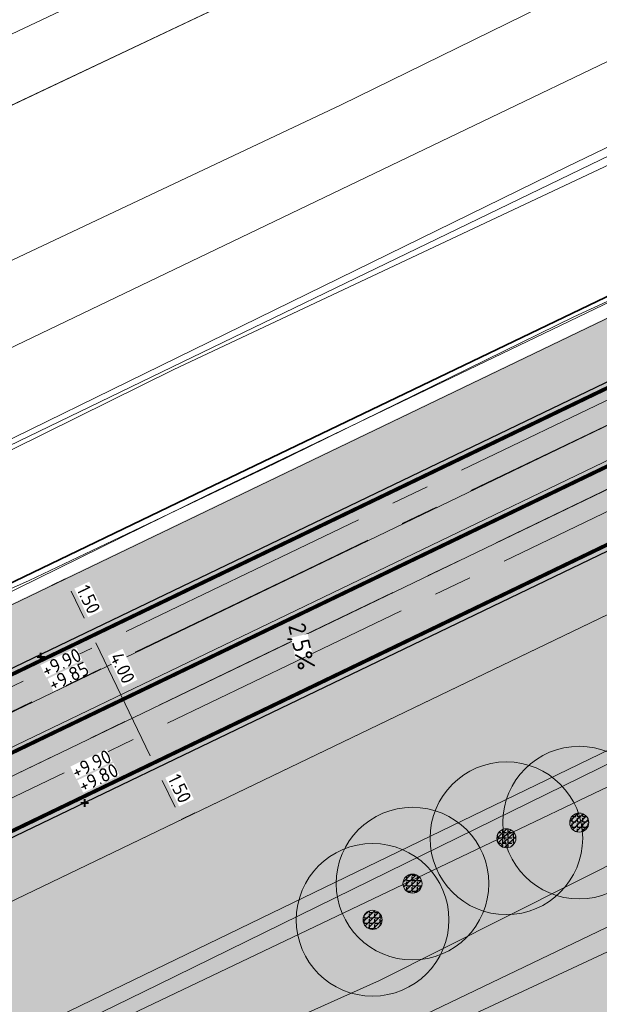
# Model space of a CAD drawing. Header units: metres. Extents: x 163543 to 168130, y 402678 to 405437.
# Tile 98 of 256: x 164511 to 164527, y 403438 to 403464. Entities that reach past the tile are written whole.
import ezdxf

# ---------------------------------------------------------------- set-up
doc = ezdxf.new("R2010")
doc.units = ezdxf.units.M
for name, pattern in [('X-CA190022.004-UO-ALM_Assen$0$AM-AS', [16, 10, -2, 2, -2]), ('X-CA190022.004-UO-DTM inmeting_v0.1$0$AM-AS', [16, 10, -2, 2, -2]), ('X-CA190022.004-UO-DWM_Snelfietsroute$0$1-2', [3, 0, -2, 1]), ('X-CA190022.004-UO-DWM_Snelfietsroute$0$2-1', [6, 2, -1, 2, -1])]:
    doc.linetypes.add(name, pattern=pattern)
doc.layers.get('0').update_dxf_attribs({"lineweight": 25})
for name, color, linetype, lineweight in [('X-CA190022.004-UO-ALM_Assen$0$N-WE-AM-AS_WEG-G', 10, 'X-CA190022.004-UO-ALM_Assen$0$AM-AS', 25), ('X-CA190022.004-UO-BGT_Ondergrond$0$GE_251_SPRTrein_as_Lijn_GEM', 253, 'Continuous', 9), ('X-CA190022.004-UO-BGT_Ondergrond$0$GE_367_OWGBerm_groenvoorziening_grasenk_GEM', 253, 'Continuous', 9), ('X-CA190022.004-UO-BGT_Ondergrond$0$GE_401_OTDErf_Vlak_GEM', 253, 'Continuous', 9), ('X-CA190022.004-UO-BGT_Ondergrond$0$GE_479_BTDGroenvoorziening_grasenkruida_GEM', 253, 'Continuous', 9), ('X-CA190022.004-UO-BGT_Ondergrond$0$GE_504_WTDWaterloop_sloot_Vlak_GEM', 253, 'Continuous', 9), ('X-CA190022.004-UO-BGT_Ondergrond$0$GE_523_WTDGreppel_drogesloot_Vlak_GEM', 253, 'Continuous', 9), ('X-CA190022.004-UO-BGT_Ondergrond$0$GE_541_OWTOever_slootkant_Vlak_GEM', 253, 'Continuous', 9), ('X-CA190022.004-UO-DTM inmeting_v0.1$0$B-WE-AM-AS_DWARSLIGGER-G', 246, 'X-CA190022.004-UO-DTM inmeting_v0.1$0$AM-AS', 0), ('X-CA190022.004-UO-DTM inmeting_v0.1$0$B-WE-AM-AS_SPOOR-G', 246, 'X-CA190022.004-UO-DTM inmeting_v0.1$0$AM-AS', 0), ('X-CA190022.004-UO-DTM inmeting_v0.1$0$B-WE-GR-BOOM-S', 246, 'Continuous', 0), ('X-CA190022.004-UO-DTM inmeting_v0.1$0$B-WE-GW-TALUD_KRUIN-G', 246, 'Continuous', 0), ('X-CA190022.004-UO-DTM inmeting_v0.1$0$B-WE-GW-TALUD_TEEN-G', 246, 'Continuous', 0), ('X-CA190022.004-UO-DWM_Beplanting$0$N-WE-GR-BEPLANTING_CULTUUR_BOSPLANTSOEN-A-500', 92, 'Continuous', 18), ('X-CA190022.004-UO-DWM_Beplanting$0$N-WE-GR-BEPLANTING_NATUUR_BOS-G', 90, 'Continuous', 18), ('X-CA190022.004-UO-DWM_Snelfietsroute$0$N-WE-GW-BERM-G', 90, 'Continuous', 18), ('X-CA190022.004-UO-DWM_Snelfietsroute$0$N-WE-VH-KANTVERHARDING-G', 210, 'Continuous', 25), ('X-CA190022.004-UO-DWM_Snelfietsroute$0$N-WE-VW-MARKERING_LANGS_STREEP_12-G', 7, 'X-CA190022.004-UO-DWM_Snelfietsroute$0$1-2', 35), ('X-CA190022.004-UO-DWM_Snelfietsroute$0$N-WE-VW-MARKERING_LANGS_STREEP_21-G', 7, 'X-CA190022.004-UO-DWM_Snelfietsroute$0$2-1', 35), ('X-CA190022.004-UO-DWM_Snelfietsroute$0$N-WE-VW-MARKERING_LANGS_STREEP_DOORGETROKKEN_010-G', 7, 'Continuous', 0), ('X-CA190022.004-UO-GZM_Werkgrens_v0.2$0$N-WE-KG-GRENS_SYSTEEMGRENS-G', 7, 'X-CA190022.004-UO-GZM_Werkgrens_v0.2$0$KG-OG', 35), ('X-CA190022.004-UO-KAD_Percelen$0$B-WE-KG-GRENS_PERCEEL-GV', 150, 'Continuous', 9), ('X-CA190022.004-UO-TXT_Hoogtes$0$X-XX-AL-T25', 7, 'Continuous', 25), ('X-CA190022.004-UO-TXT_Tekst 1op200$0$N-WE-VH-VERKANTING-G', 7, 'Continuous', 35), ('X-CA190022.004-UO-TXT_Tekst 1op200$0$N-WE-VH-VERKANTING-T18', 7, 'Continuous', 18), ('X-CA190022.004-UO-TXT_Tekst 1op200$0$X-XX-AL-AANKLEDING-M', 7, 'Continuous', 18)]:
    doc.layers.add(name, color=color, linetype=linetype, lineweight=lineweight)
doc.layers.add('X-CA190022.004-UO-ARC_Arcering$0$N-GV-GR-GRAS-A-200 GRASMENGSEL M1', color=62, linetype='Continuous', lineweight=18, transparency=0.5)
doc.layers.add('X-CA190022.004-UO-ARC_Arcering$0$N-WE-VH-VERHARDING_ASFALT_ROOD-A', color=232, linetype='Continuous', lineweight=0, transparency=0.5)
for name, color, linetype in [('X-CA190022.004-UO-DWM_Beplanting$0$B-WE-GR-BOOM-S AFKOMSTIG UIT DTM_v0.4', 252, 'Continuous'), ('X-CA190022.004-UO-DWM_Beplanting$0$N-GV-GR-GRAS-A-200', 7, 'Continuous'), ('X-CA190022.004-UO-TXT_Hoogtes$0$C3D-SURFACE_TINSURFACE_LABELING-BESTAAND', 252, 'Continuous'), ('X-CA190022.004-UO-TXT_Hoogtes$0$C3D-SURFACE_TINSURFACE_LABELING-NIEUW', 7, 'Continuous')]:
    doc.layers.add(name, color=color, linetype=linetype)
doc.layers.add('X-CA190022.004-UO-TXT_Hoogtes$0$C3D-ASSEMBLY_MARKER', color=7, linetype='Continuous', lineweight=35, plot=False)
doc.styles.add('NLCS-ISO', font='NLCS-ISO.ttf')
doc.styles.add('X-CA190022.004-UO-TXT_Tekst 1op200$0$NLCS-ISO-M200-T18', font='NLCS-ISO.ttf', dxfattribs={"height": 0.36})
doc.styles.add('X-CA190022.004-UO-TXT_Tekst 1op200$0$NLCS-ISO-M500-T18', font='NLCS-ISO.ttf', dxfattribs={"height": 0.9})
doc.linetypes.add('X-CA190022.004-UO-GZM_Werkgrens_v0.2$0$KG-OG', pattern='A,5.5,-1.5,[2,NLCS.SHX,S=0.5,R=0,X=0,Y=0],-1.5', length=8.5)
doc.dimstyles.new('X-CA190022.004-UO-TXT_Tekst 1op200$0$NLCS-M200-T18-PIJL_L2_H1', dxfattribs={"dimscale": 0.2, "dimtxt": 2.5, "dimasz": 1.8, "dimexe": 2, "dimexo": 2, "dimgap": 0.7, "dimtad": 1, "dimzin": 0, "dimdsep": 46, "dimtxsty": 'X-CA190022.004-UO-TXT_Tekst 1op200$0$NLCS-ISO-M200-T18', "dimcen": 0, "dimdle": 2, "dimclrd": 256, "dimclre": 256, "dimclrt": 10, "dimadec": 1, "dimazin": 0, "dimtfac": 1, "dimtdec": 3, "dimtofl": 0, "dimtmove": 0, "dimatfit": 3, "dimfxl": 2, "dimfxlon": 1, "dimtfillclr": 256, "dimtolj": 1, "dimtzin": 0, "dimlwd": -1, "dimlwe": -1, "dimarcsym": 0})

# ---------------------------------------------------------------- blocks, each defined once
blk = doc.blocks.new('X-CA190022.004-UO-DTM inmeting_v0.1$0$boom')
h = blk.add_hatch()
h.set_pattern_fill('ANSI31', color=256, scale=0.13)
h.paths.add_polyline_path([(-1, 0, 1), (1, 0, 1)])
blk.add_circle((0, 0), 1)
blk = doc.blocks.new('X-CA190022.004-UO-DWM_Beplanting$0$SGR-BOOM_01-SO')
at = {"linetype": 'ByBlock', "lineweight": 18}
h = blk.add_hatch(color=0, dxfattribs=at)
h.dxf.hatch_style = 1
edge = h.paths.add_edge_path()
edge.add_arc((0, 0), 0.25, 0, 360)
at = {"color": 0, "linetype": 'ByBlock', "lineweight": 18}
for radius in [2, 0.25]:
    blk.add_circle((0, 0), radius, dxfattribs=at)
blk = doc.blocks.new('X-CA190022.004-UO-DWM_Beplanting$0$IMGEOBoom')
at = {"transparency": 33554457}
h = blk.add_hatch(color=256, dxfattribs=at)
h.dxf.hatch_style = 1
edge = h.paths.add_edge_path()
edge.add_arc((0, 0), 100, 0, 360)
edge = h.paths.add_edge_path(flags=17)
edge.add_arc((0, 0), 12.5, 0, 360)
h = blk.add_hatch()
h.set_pattern_fill('ANGLE', color=256)
h.set_pattern_definition([(0, (0, 0), (0, 6.985), [5.08, -1.905]), (90, (0, 0), (-6.985, 4e-16), [5.08, -1.905])])
edge = h.paths.add_edge_path(flags=17)
edge.add_arc((0, 0), 12.5, 0, 360)
at = {"layer": 'X-CA190022.004-UO-DWM_Beplanting$0$N-GV-GR-GRAS-A-200'}
h = blk.add_hatch(color=256, dxfattribs=at)
h.dxf.hatch_style = 1
edge = h.paths.add_edge_path(flags=17)
edge.add_arc((0, 0), 12.5, 0, 360)
at = {"xscale": 50, "yscale": 50, "zscale": 50}
blk.add_blockref('X-CA190022.004-UO-DWM_Beplanting$0$SGR-BOOM_01-SO', (0, 0), dxfattribs=at)
blk = doc.blocks.new('*U172')
at = {"layer": 'X-CA190022.004-UO-TXT_Hoogtes$0$C3D-ASSEMBLY_MARKER', "color": 7, "linetype": 'Continuous', "lineweight": 40}
for p, q in [((164511.931, 403447.03, 9.897), (164512.131, 403447.03, 9.897)), ((164512.031, 403446.93, 9.897), (164512.031, 403447.13, 9.897))]:
    blk.add_line(p, q, dxfattribs=at)
at = {"layer": 'X-CA190022.004-UO-TXT_Hoogtes$0$X-XX-AL-T25', "color": 7, "linetype": 'Continuous', "lineweight": 25, "insert": (164512.568, 403446.879, 9.897), "char_height": 0.36, "width": 1.05444, "attachment_point": 5, "rotation": 25.8903, "style": 'NLCS-ISO', "bg_fill": 3, "box_fill_scale": 1, "bg_fill_color": 256, "bg_fill_true_color": 13158600, "bg_fill_transparency": 0}
blk.add_mtext('{\\fNLCS-ISO|b0|i0|c0|p10;+9.90}', dxfattribs=at)
blk = doc.blocks.new('*U173')
at = {"layer": 'X-CA190022.004-UO-TXT_Hoogtes$0$C3D-ASSEMBLY_MARKER', "color": 7, "linetype": 'Continuous', "lineweight": 40}
for p, q in [((164513.082, 403443.199, 9.798), (164513.282, 403443.199, 9.798)), ((164513.182, 403443.099, 9.798), (164513.182, 403443.299, 9.798))]:
    blk.add_line(p, q, dxfattribs=at)
at = {"layer": 'X-CA190022.004-UO-TXT_Hoogtes$0$X-XX-AL-T25', "color": 7, "linetype": 'Continuous', "lineweight": 25, "insert": (164513.538, 403443.859, 9.798), "char_height": 0.36, "width": 1.05444, "attachment_point": 5, "rotation": 25.8905, "style": 'NLCS-ISO', "bg_fill": 3, "box_fill_scale": 1, "bg_fill_color": 256, "bg_fill_true_color": 13158600, "bg_fill_transparency": 0}
blk.add_mtext('{\\fNLCS-ISO|b0|i0|c0|p10;+9.80}', dxfattribs=at)
blk = doc.blocks.new('*U174')
at = {"layer": 'X-CA190022.004-UO-TXT_Hoogtes$0$X-XX-AL-T25', "color": 252, "linetype": 'Continuous', "lineweight": 25, "insert": (164512.758, 403446.52, 9.854), "char_height": 0.36, "width": 1.05444, "attachment_point": 5, "rotation": 25.8903, "style": 'NLCS-ISO', "bg_fill": 3, "box_fill_scale": 1, "bg_fill_color": 256, "bg_fill_true_color": 13158600, "bg_fill_transparency": 0}
blk.add_mtext('{\\fNLCS-ISO|b0|i0|c0|p10;+9.85}', dxfattribs=at)
blk = doc.blocks.new('*U175')
at = {"layer": 'X-CA190022.004-UO-TXT_Hoogtes$0$X-XX-AL-T25', "color": 252, "linetype": 'Continuous', "lineweight": 25, "insert": (164513.355, 403444.22, 9.899), "char_height": 0.36, "width": 1.05444, "attachment_point": 5, "rotation": 25.8903, "style": 'NLCS-ISO', "bg_fill": 3, "box_fill_scale": 1, "bg_fill_color": 256, "bg_fill_true_color": 13158600, "bg_fill_transparency": 0}
blk.add_mtext('{\\fNLCS-ISO|b0|i0|c0|p10;+9.90}', dxfattribs=at)
blk = doc.blocks.new('*D835')
at = {"layer": 'X-CA190022.004-UO-TXT_Tekst 1op200$0$X-XX-AL-AANKLEDING-M', "transparency": 16777216}
for p, q in [((164512.669, 403449.071), (164512.308, 403448.897)), ((164512.825, 403448.746), (164513.163, 403448.044)), ((164513.319, 403447.719), (164512.959, 403447.546))]:
    blk.add_line(p, q, dxfattribs=at)
for points in [[(164512.879, 403448.772), (164512.771, 403448.72), (164512.669, 403449.071)], [(164513.217, 403448.07), (164513.109, 403448.017), (164513.319, 403447.719)]]:
    blk.add_solid(points, dxfattribs=at)
at = {"layer": 'X-CA190022.004-UO-TXT_Tekst 1op200$0$X-XX-AL-AANKLEDING-M', "transparency": 16777216, "insert": (164513.282, 403448.534), "char_height": 0.36, "attachment_point": 5, "rotation": 295.7006, "style": 'X-CA190022.004-UO-TXT_Tekst 1op200$0$NLCS-ISO-M200-T18', "bg_fill": 3, "box_fill_scale": 1.1, "bg_fill_color": 256, "bg_fill_true_color": 13158600, "bg_fill_transparency": 0}
blk.add_mtext('\\A1;1.50', dxfattribs=at)
blk = doc.blocks.new('*D836')
at = {"layer": 'X-CA190022.004-UO-TXT_Tekst 1op200$0$X-XX-AL-AANKLEDING-M', "transparency": 16777216}
for p, q in [((164513.319, 403447.719), (164512.959, 403447.546)), ((164513.475, 403447.395), (164514.898, 403444.439)), ((164515.054, 403444.115), (164514.693, 403443.941))]:
    blk.add_line(p, q, dxfattribs=at)
for points in [[(164513.529, 403447.421), (164513.421, 403447.369), (164513.319, 403447.719)], [(164514.952, 403444.465), (164514.844, 403444.413), (164515.054, 403444.115)]]:
    blk.add_solid(points, dxfattribs=at)
at = {"layer": 'X-CA190022.004-UO-TXT_Tekst 1op200$0$X-XX-AL-AANKLEDING-M', "transparency": 16777216, "insert": (164514.172, 403446.739), "char_height": 0.36, "attachment_point": 5, "rotation": 295.7006, "style": 'X-CA190022.004-UO-TXT_Tekst 1op200$0$NLCS-ISO-M200-T18', "bg_fill": 3, "box_fill_scale": 1.1, "bg_fill_color": 256, "bg_fill_true_color": 13158600, "bg_fill_transparency": 0}
blk.add_mtext('\\A1;4.00', dxfattribs=at)
blk = doc.blocks.new('*D837')
at = {"layer": 'X-CA190022.004-UO-TXT_Tekst 1op200$0$X-XX-AL-AANKLEDING-M', "transparency": 16777216}
for p, q in [((164515.054, 403444.115), (164515.414, 403444.288)), ((164515.21, 403443.79), (164515.548, 403443.088)), ((164515.704, 403442.763), (164516.065, 403442.937))]:
    blk.add_line(p, q, dxfattribs=at)
for points in [[(164515.264, 403443.816), (164515.156, 403443.764), (164515.054, 403444.115)], [(164515.602, 403443.114), (164515.494, 403443.062), (164515.704, 403442.763)]]:
    blk.add_solid(points, dxfattribs=at)
at = {"layer": 'X-CA190022.004-UO-TXT_Tekst 1op200$0$X-XX-AL-AANKLEDING-M', "transparency": 16777216, "insert": (164515.667, 403443.578), "char_height": 0.36, "attachment_point": 5, "rotation": 295.7006, "style": 'X-CA190022.004-UO-TXT_Tekst 1op200$0$NLCS-ISO-M200-T18', "bg_fill": 3, "box_fill_scale": 1.1, "bg_fill_color": 256, "bg_fill_true_color": 13158600, "bg_fill_transparency": 0}
blk.add_mtext('\\A1;1.50', dxfattribs=at)
blk = doc.blocks.new('*U119')
blk.add_solid([(-2.5, 0.9), (-2.5, 0), (1.5, 0)])

msp = doc.modelspace()

# ---------------------------------------------------------------- hatches: boundary and pattern name
at = {"layer": 'X-CA190022.004-UO-ARC_Arcering$0$N-GV-GR-GRAS-A-200 GRASMENGSEL M1'}
h = msp.add_hatch(dxfattribs=at)
h.set_pattern_fill('AGR-GRAS_02-SO', color=256, scale=0.1, pattern_type=2)
h.set_pattern_definition([(0, (0, 5000), (1, 1), [0.25, -0.75]), (0, (0.55, 5000.6), (1, 1), [0.25, -0.75]), (90, (0.1, 5000.35), (-1, 1), [0.25, -0.75]), (90, (0.5, 5000.7), (-1, 1), [0.25, -0.75]), (45, (0.2, 5000.7), (0, 1), [0.25, -1.164213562]), (135, (0.55, 5000), (-1, 0), [0.25, -1.164213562]), (26.5650512, (0.25, 5000.3), (1, 4e-10), [0.25, -1.986067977]), (26.5650512, (0.7, 5000.8), (1, 4e-10), [0.25, -1.986067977]), (63.43494882, (0.7, 5000), (5e-11, 1), [0.25, -1.986067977]), (63.43494882, (0.25, 5000.45), (5e-11, 1), [0.25, -1.986067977]), (63.43494882, (0.6, 5000.2), (5e-11, 1), [0.25, -1.986067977]), (116.5650512, (0, 5000.55), (-4e-10, 1), [0.25, -1.986067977]), (153.43494882, (0.2, 5000.15), (-1, 5e-11), [0.25, -1.986067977])])
h.paths.add_polyline_path([(164599.448, 403489.171, -0.209691), (164621.127, 403489.934, 0.208523), (164639.572, 403490.556), (164638.923, 403491.909, -0.20872), (164621.661, 403491.336, 0.209498), (164598.797, 403490.523), (164495.735, 403440.946, 0.267362), (164498.623, 403440.757), (164498.667, 403440.668)])
h = msp.add_hatch(dxfattribs=at)
h.set_pattern_fill('AGR-GRAS_02-SO', color=256, scale=0.1, pattern_type=2)
h.set_pattern_definition([(0, (0, 5000), (1, 1), [0.25, -0.75]), (0, (0.55, 5000.6), (1, 1), [0.25, -0.75]), (90, (0.1, 5000.35), (-1, 1), [0.25, -0.75]), (90, (0.5, 5000.7), (-1, 1), [0.25, -0.75]), (45, (0.2, 5000.7), (0, 1), [0.25, -1.164213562]), (135, (0.55, 5000), (-1, 0), [0.25, -1.164213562]), (26.5650512, (0.25, 5000.3), (1, 4e-10), [0.25, -1.986067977]), (26.5650512, (0.7, 5000.8), (1, 4e-10), [0.25, -1.986067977]), (63.43494882, (0.7, 5000), (5e-11, 1), [0.25, -1.986067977]), (63.43494882, (0.25, 5000.45), (5e-11, 1), [0.25, -1.986067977]), (63.43494882, (0.6, 5000.2), (5e-11, 1), [0.25, -1.986067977]), (116.5650512, (0, 5000.55), (-4e-10, 1), [0.25, -1.986067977]), (153.43494882, (0.2, 5000.15), (-1, 5e-11), [0.25, -1.986067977])])
edge = h.paths.add_edge_path()
edge.add_arc((164611.157, 403464.842), 21.5, 68.3293, 115.7006, ccw=False)
edge.add_arc((164629.62, 403511.308), 28.5, 248.3293, 295.62)
edge.add_line((164641.944, 403485.61), (164641.302, 403486.95))
edge.add_arc((164629.636, 403511.397), 27.088, 248.3325, 295.5095, ccw=False)
edge.add_arc((164611.157, 403464.842), 23, 68.3715, 115.7006)
edge.add_line((164601.182, 403485.567), (164502.1, 403437.88))
edge.add_line((164502.1, 403437.88), (164502.143, 403437.79))
edge.add_arc((164503.401, 403435.177), 2.9, 115.7006, 174.5423)
edge.add_line((164500.514, 403435.453), (164601.833, 403484.215))
h = msp.add_hatch(dxfattribs=at)
h.set_pattern_fill('AGR-GRAS_02-SO', color=256, scale=0.1, pattern_type=2)
h.set_pattern_definition([(0, (0, 0), (1, 1), [0.25, -0.75]), (0, (0.55, 0.6), (1, 1), [0.25, -0.75]), (90, (0.1, 0.35), (-1, 1), [0.25, -0.75]), (90, (0.5, 0.7), (-1, 1), [0.25, -0.75]), (45, (0.2, 0.7), (0, 1), [0.25, -1.164213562]), (135, (0.55, 0), (-1, 0), [0.25, -1.164213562]), (26.5650512, (0.25, 0.3), (1, 4e-10), [0.25, -1.986067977]), (26.5650512, (0.7, 0.8), (1, 4e-10), [0.25, -1.986067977]), (63.43494882, (0.7, 0), (5e-11, 1), [0.25, -1.986067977]), (63.43494882, (0.25, 0.45), (5e-11, 1), [0.25, -1.986067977]), (63.43494882, (0.6, 0.2), (5e-11, 1), [0.25, -1.986067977]), (116.5650512, (0, 0.55), (-4e-10, 1), [0.25, -1.986067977]), (153.43494882, (0.2, 0.15), (-1, 5e-11), [0.25, -1.986067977])])
h.paths.add_polyline_path([(164569.76, 403456.18), (164575.93, 403459.42), (164592.13, 403469.02), (164595, 403470.576), (164594.762, 403471.015), (164591.883, 403469.455), (164575.686, 403459.857), (164569.535, 403456.627), (164516.461, 403431.144), (164513.536, 403429.891), (164509.424, 403427.918), (164507.565, 403427.026, -0.143057), (164505.089, 403426.743, 0.012043), (164505.431, 403426.196, 0.121553), (164507.77, 403426.57), (164509.64, 403427.467), (164513.743, 403429.436), (164516.668, 403430.689)])
at = {"layer": 'X-CA190022.004-UO-ARC_Arcering$0$N-WE-VH-VERHARDING_ASFALT_ROOD-A'}
h = msp.add_hatch(color=256, dxfattribs=at)
h.dxf.hatch_style = 1
h.paths.add_polyline_path([(164621.109, 403489.941, 0.209498), (164599.448, 403489.171), (164498.667, 403440.667), (164490.675, 403436.821, -0.026165), (164490.392, 403436.685), (164490.09, 403436.539), (164489.794, 403436.397), (164493.083, 403433.541), (164493.767, 403433.87), (164502.1, 403437.88), (164601.182, 403485.567, -0.209691), (164619.65, 403486.217, 0.208643), (164641.302, 403486.95), (164639.572, 403490.556, -0.208748)])
at = {"layer": 'X-CA190022.004-UO-DWM_Beplanting$0$N-WE-GR-BEPLANTING_CULTUUR_BOSPLANTSOEN-A-500', "ltscale": 0.01}
h = msp.add_hatch(dxfattribs=at)
h.set_pattern_fill('AGR-BOSPLANTSOEN', color=256, scale=0.5, pattern_type=2)
h.set_pattern_definition([(0, (0, 0), (0.5, 0.5), [0.6, -0.4]), (90, (0.3, -0.2), (-2, 1e-16), [0.4, -0.6]), (90, (0.8, 0.3), (-2, 1e-16), [0.4, -0.6]), (90, (1.3, -0.1), (-2, 1e-16), [0.2, -0.8]), (90, (1.8, 0.4), (-2, 1e-16), [0.2, -0.8])])
h.paths.add_polyline_path([(164569.535, 403456.627), (164575.686, 403459.857), (164591.883, 403469.455), (164594.762, 403471.015), (164592.73, 403474.764), (164590.559, 403478.789), (164506.75, 403438.454, 0.011261), (164502.737, 403436.41, 0.401355), (164502.14, 403434.569, -0.054959), (164503.571, 403430.518, 0.076352), (164505.089, 403426.743, 0.143056), (164507.565, 403427.026), (164509.424, 403427.918), (164513.536, 403429.891), (164516.461, 403431.144)])

# ---------------------------------------------------------------- linework, layer by layer
at = {"layer": 'X-CA190022.004-UO-BGT_Ondergrond$0$GE_251_SPRTrein_as_Lijn_GEM'}
for p, q in [((164504.922, 403442.526), (164589.918, 403483.431)), ((164505.925, 403441.332), (164590.572, 403482.071)), ((164507.405, 403442.8), (164580.272, 403477.895))]:
    msp.add_line(p, q, dxfattribs=at)
at = {"layer": 'X-CA190022.004-UO-BGT_Ondergrond$0$GE_367_OWGBerm_groenvoorziening_grasenk_GEM', "flags": 128}
msp.add_lwpolyline([(164453.106, 403493.369), (164488.004, 403452.975), (164495.285, 403449.119), (164494.344, 403448.187), (164493.938, 403446.928), (164494.512, 403445.201), (164495.603, 403443.783), (164496.644, 403443.037), (164505.761, 403433.039), (164505.901, 403432.4), (164507.126, 403430.884), (164508.284, 403430.692), (164509.941, 403431.278), (164513.965, 403433.277), (164537.446, 403444.229), (164569.522, 403459.744), (164581.242, 403466.331), (164592.676, 403472.187), (164631.326, 403490.472), (164640.44, 403494.868), (164662.351, 403505.436)], dxfattribs=at)
at = {"layer": 'X-CA190022.004-UO-BGT_Ondergrond$0$GE_401_OTDErf_Vlak_GEM', "flags": 128}
msp.add_lwpolyline([(164644.76, 403522.135), (164598.026, 403499.598), (164597.907, 403499.54), (164559.867, 403481.087), (164519.897, 403461.496), (164496.748, 403450.567), (164495.285, 403449.119), (164488.004, 403452.975), (164453.106, 403493.369), (164446.912, 403500.197), (164442.328, 403505.829), (164442.279, 403505.897), (164417.651, 403534.485)], dxfattribs=at)
at = {"layer": 'X-CA190022.004-UO-BGT_Ondergrond$0$GE_479_BTDGroenvoorziening_grasenkruida_GEM', "flags": 128}
msp.add_lwpolyline([(164661.155, 403508.745), (164638.92, 403498.02), (164629.806, 403493.624), (164631.326, 403490.472), (164592.676, 403472.187), (164593.082, 403473.391), (164592.609, 403473.511), (164591.238, 403473.656), (164588.258, 403473.003), (164582.318, 403470.584), (164560.42, 403459.532), (164531.517, 403445.829), (164507.277, 403434.264), (164505.761, 403433.039), (164496.644, 403443.037), (164498.627, 403442.886), (164500.282, 403443.347), (164516.388, 403451.268), (164556.346, 403470.466), (164637.795, 403509.882), (164672.252, 403526.504)], dxfattribs=at)
at = {"layer": 'X-CA190022.004-UO-BGT_Ondergrond$0$GE_504_WTDWaterloop_sloot_Vlak_GEM', "flags": 128}
msp.add_lwpolyline([(164678.426, 403533.128), (164644.871, 403517.187), (164587.245, 403489.628), (164555.789, 403474.342), (164525.812, 403459.868), (164499.837, 403447.15), (164498.596, 403446.585), (164497.552, 403446.453), (164497.046, 403446.537), (164496.522, 403447.593), (164496.813, 403448.046), (164507.457, 403453.306), (164615.872, 403505.365), (164674.068, 403533.44)], dxfattribs=at)
at = {"layer": 'X-CA190022.004-UO-BGT_Ondergrond$0$GE_523_WTDGreppel_drogesloot_Vlak_GEM', "flags": 128}
msp.add_lwpolyline([(164569.522, 403459.744), (164537.446, 403444.229), (164513.965, 403433.277), (164509.941, 403431.278), (164508.284, 403430.692), (164507.126, 403430.884), (164505.901, 403432.4), (164505.761, 403433.039), (164507.277, 403434.264), (164531.517, 403445.829), (164560.42, 403459.532), (164582.318, 403470.584), (164588.258, 403473.003), (164591.238, 403473.656), (164592.609, 403473.511), (164593.082, 403473.391), (164592.676, 403472.187), (164581.242, 403466.331), (164569.522, 403459.744)], dxfattribs=at)
at = {"layer": 'X-CA190022.004-UO-BGT_Ondergrond$0$GE_541_OWTOever_slootkant_Vlak_GEM', "flags": 128}
for points in [[(164496.522, 403447.593), (164496.813, 403448.046), (164507.457, 403453.306), (164615.872, 403505.365), (164674.068, 403533.44)], [(164678.426, 403533.128), (164644.871, 403517.187), (164587.245, 403489.628), (164555.789, 403474.342), (164525.812, 403459.868), (164499.837, 403447.15), (164498.596, 403446.585), (164497.552, 403446.453), (164497.046, 403446.537), (164496.522, 403447.593)], [(164672.252, 403526.504), (164637.795, 403509.882), (164556.346, 403470.466), (164516.388, 403451.268)], [(164516.388, 403451.268), (164500.282, 403443.347), (164498.627, 403442.886), (164496.644, 403443.037), (164495.603, 403443.783), (164494.512, 403445.201), (164493.938, 403446.928), (164494.344, 403448.187), (164495.285, 403449.119), (164496.748, 403450.567), (164519.897, 403461.496), (164559.867, 403481.087), (164597.907, 403499.54), (164598.026, 403499.598), (164644.76, 403522.135), (164649.727, 403524.45)]]:
    msp.add_lwpolyline(points, dxfattribs=at)
at = {"layer": 'X-CA190022.004-UO-DTM inmeting_v0.1$0$B-WE-AM-AS_DWARSLIGGER-G', "ltscale": 0.5}
for p, q in [((164527.56, 403454.09, 9.87), (164518.774, 403449.858, 9.867)), ((164528.674, 403451.709, 9.903), (164519.857, 403447.456, 9.887)), ((164518.774, 403449.858, 9.867), (164506.725, 403444.066, 9.852)), ((164519.857, 403447.456, 9.887), (164507.991, 403441.759, 9.886))]:
    msp.add_line(p, q, dxfattribs=at)
at = {"layer": 'X-CA190022.004-UO-DTM inmeting_v0.1$0$B-WE-AM-AS_SPOOR-G', "ltscale": 0.5}
for p, q in [((164527.804, 403453.555, 10.033), (164519.004, 403449.32, 10.034)), ((164528.462, 403452.19, 10.047), (164519.637, 403447.934, 10.05)), ((164519.004, 403449.32, 10.034), (164506.716, 403443.4, 10.05)), ((164519.637, 403447.934, 10.05), (164507.465, 403442.073, 10.057))]:
    msp.add_line(p, q, dxfattribs=at)
at = {"layer": 'X-CA190022.004-UO-DTM inmeting_v0.1$0$B-WE-GW-TALUD_KRUIN-G'}
for points in [[(164494.319, 403448.902, 9.01), (164493.39, 403447.207, 9.387), (164493.636, 403444.951, 9.725), (164494.996, 403443.479, 9.795), (164497.122, 403442.925, 9.793), (164499.152, 403443.498, 9.734), (164504.652, 403445.888, 9.688), (164511.724, 403449.032, 9.644), (164518.144, 403452.09, 9.691), (164525.993, 403455.94, 9.695), (164533.432, 403459.367, 9.678), (164541.158, 403463.163, 9.609), (164549.299, 403467.195, 9.676), (164557.07, 403470.853, 9.716), (164564.699, 403474.697, 9.741), (164573.075, 403478.779, 9.752), (164580.392, 403482.413, 9.926)], [(164512.028, 403430.673, 9.184), (164509.535, 403430.06, 9.321), (164507.534, 403430.008, 9.408), (164506.271, 403431.357, 9.509), (164505.675, 403433.648, 9.672), (164506.363, 403434.778, 9.698), (164507.212, 403435.222, 9.734), (164508.397, 403435.169, 9.777), (164515.109, 403438.439, 9.521), (164529.424, 403445.466, 9.587)]]:
    msp.add_polyline3d(points, dxfattribs=at)
at = {"layer": 'X-CA190022.004-UO-DTM inmeting_v0.1$0$B-WE-GW-TALUD_TEEN-G'}
for points in [[(164496.712, 403447.767, 7.304), (164496.555, 403447.483, 7.287), (164496.849, 403446.494, 7.288), (164497.206, 403445.964, 7.278), (164497.858, 403445.826, 7.323), (164515.497, 403454.551, 7.301), (164538.845, 403465.546, 7.264), (164569.066, 403480.544, 7.286), (164579.416, 403485.323, 7.256)], [(164516.755, 403436.689, 8.095), (164520.906, 403438.548, 8.09), (164531.001, 403443.621, 8.15), (164541.597, 403448.387, 8.137), (164550.089, 403452.703, 8.217), (164560.085, 403457.272, 8.188), (164573.771, 403464.086, 8.496), (164579.139, 403466.846, 8.592), (164582.815, 403468.573, 8.627), (164586.694, 403470.604, 8.72), (164589.581, 403471.954, 8.847), (164591.605, 403473.006, 9.093)], [(164517.945, 403435.448, 8.072), (164521.262, 403437.251, 8.11), (164532.422, 403442.609, 8.145), (164541.896, 403447.574, 8.14), (164550.564, 403451.903, 8.232), (164560.366, 403456.601, 8.18), (164574.148, 403463.517, 8.491), (164579.522, 403466.045, 8.621), (164583.112, 403467.921, 8.62), (164586.927, 403469.98, 8.697), (164589.933, 403471.266, 8.854), (164591.95, 403472.281, 9.049)]]:
    msp.add_polyline3d(points, dxfattribs=at)
at = {"layer": 'X-CA190022.004-UO-DWM_Beplanting$0$N-WE-GR-BEPLANTING_NATUUR_BOS-G'}
msp.add_lwpolyline([(164569.535, 403456.627), (164575.686, 403459.857), (164591.883, 403469.455), (164594.762, 403471.015), (164592.73, 403474.764), (164590.559, 403478.789), (164506.75, 403438.454, 0.011261), (164502.737, 403436.41, 0.401355), (164502.14, 403434.569, -0.054959), (164503.571, 403430.518, 0.076352), (164505.089, 403426.743, 0.143056), (164507.565, 403427.026), (164509.424, 403427.918), (164513.536, 403429.891), (164516.461, 403431.144), (164569.535, 403456.627)], format="xyb", close=True, dxfattribs=at)
at = {"layer": 'X-CA190022.004-UO-DWM_Snelfietsroute$0$N-WE-GW-BERM-G', "flags": 128}
for points in [[(164495.757, 403440.931), (164598.797, 403490.523, -0.209691), (164621.681, 403491.328, 0.208465), (164638.923, 403491.909)], [(164508.728, 403421.976), (164506.096, 403425.275, -0.109896), (164503.571, 403430.518, 0.054725), (164502.148, 403434.552), (164502.139, 403434.57, -0.401082), (164502.737, 403436.41, -0.011261), (164506.75, 403438.454), (164601.833, 403484.215, -0.209691), (164619.096, 403484.823, 0.209324), (164641.944, 403485.61)]]:
    msp.add_lwpolyline(points, format="xyb", dxfattribs=at)
at = {"layer": 'X-CA190022.004-UO-DWM_Snelfietsroute$0$N-WE-VH-KANTVERHARDING-G', "flags": 128}
for points in [[(164498.667, 403440.667), (164599.448, 403489.171, -0.209691), (164621.127, 403489.934, 0.208529), (164639.573, 403490.557)], [(164502.1, 403437.88), (164601.182, 403485.567, -0.209691), (164619.65, 403486.217, 0.208643), (164641.302, 403486.95)]]:
    msp.add_lwpolyline(points, format="xyb", dxfattribs=at)
at = {"layer": 'X-CA190022.004-UO-DWM_Snelfietsroute$0$N-WE-VW-MARKERING_LANGS_STREEP_12-G', "linetype": 'X-CA190022.004-UO-DWM_Snelfietsroute$0$1-2', "const_width": 0.1, "flags": 128}
msp.add_lwpolyline([(164512.776, 403445.238), (164591.304, 403483.032)], dxfattribs=at)
at = {"layer": 'X-CA190022.004-UO-DWM_Snelfietsroute$0$N-WE-VW-MARKERING_LANGS_STREEP_21-G', "const_width": 0.1, "flags": 128}
msp.add_lwpolyline([(164501.232, 403439.682), (164513.847, 403445.754)], dxfattribs=at)
at = {"layer": 'X-CA190022.004-UO-DWM_Snelfietsroute$0$N-WE-VW-MARKERING_LANGS_STREEP_DOORGETROKKEN_010-G', "const_width": 0.1, "flags": 128}
for points in [[(164498.732, 403440.532), (164599.513, 403489.036, -0.209691), (164621.072, 403489.795, 0.208534), (164639.637, 403490.421)], [(164502.034, 403438.015), (164601.117, 403485.702, -0.209691), (164619.705, 403486.356, 0.208659), (164641.239, 403487.086)]]:
    msp.add_lwpolyline(points, format="xyb", dxfattribs=at)
at = {"layer": 'X-CA190022.004-UO-GZM_Werkgrens_v0.2$0$N-WE-KG-GRENS_SYSTEEMGRENS-G', "ltscale": 0.2, "flags": 128}
msp.add_lwpolyline([(164202.447, 403276.261, -0.007014), (164204.684, 403278.194), (164207.732, 403280.631), (164216.351, 403287.471), (164219.004, 403289.434), (164219.375, 403289.729), (164237.184, 403303.185), (164244.587, 403308.605), (164248.73, 403311.638), (164253.977, 403315.367), (164261.175, 403320.48), (164269.682, 403326.324), (164277.478, 403331.538), (164300.139, 403346.153), (164322.964, 403359.926), (164334.073, 403366.292), (164351.665, 403375.797), (164373.742, 403387.55), (164399.95, 403400.464), (164429.28, 403414.743), (164430.124, 403415.141), (164430.948, 403415.506), (164431.777, 403415.846), (164432.615, 403416.161), (164433.462, 403416.453), (164434.316, 403416.72), (164435.176, 403416.962), (164436.043, 403417.179), (164436.306, 403417.259, -0.099821), (164451.982, 403417.179, 0.131087), (164471.53, 403420.948), (164482.533, 403426.243), (164490.693, 403418.8), (164492.586, 403419.707), (164495.404, 403416.53, -0.0101), (164498.074, 403413.536), (164499.385, 403412.005), (164502.276, 403408.653), (164509.274, 403412.948), (164511.768, 403416.461), (164509.186, 403420.201, -0.175036), (164509.321, 403422.135, -0.180129), (164510.517, 403423.431), (164518.825, 403427.315), (164545.03, 403439.927), (164571.695, 403452.754), (164577.955, 403456.064), (164591.472, 403464.142), (164595.446, 403466.159), (164599.431, 403468.182), (164600.854, 403468.863), (164605.94, 403471.242), (164622.016, 403477.758), (164627.273, 403479.889), (164631.947, 403481.905), (164633.267, 403482.539, 0.084778), (164642.609, 403485.38), (164759.332, 403541.386), (164770.974, 403544.815), (164773.272, 403545.397), (164787.887, 403542.29), (164789.899, 403542.38), (164793.252, 403543.048), (164800.24, 403546.814), (164803.671, 403549.366), (164804.774, 403550.36), (164806.983, 403547.387), (164807.907, 403546.199), (164811.87, 403549.281), (164810.953, 403550.46), (164809.512, 403552.406), (164808.343, 403553.575), (164810.024, 403555.089), (164807.827, 403558.012), (164809.834, 403559.516, 0.087199), (164816.707, 403566.833, -0.136189), (164825.151, 403574.239), (164897.952, 403609.34), (164931.093, 403625.32), (165054.784, 403684.96), (165123.155, 403717.926), (165148.566, 403730.033), (165175.654, 403740.478), (165188.146, 403744.824), (165187.632, 403748.092), (165185.258, 403754.932), (165180.038, 403753.689, 0.027846), (165177.051, 403752.466), (165119.698, 403725.141), (165051.309, 403692.167), (164927.618, 403632.527), (164894.477, 403616.547), (164821.676, 403581.445, 0.136189), (164810.016, 403571.218, -0.087199), (164805.039, 403565.919), (164803.02, 403564.408), (164799.415, 403569.204), (164798.615, 403568.604), (164797.815, 403568.006), (164797.216, 403568.806), (164793.371, 403565.926), (164793.97, 403565.126), (164792.376, 403563.932), (164795.885, 403559.064, -0.201548), (164780.097, 403554.057, 0.075656), (164771.169, 403553.982, -0.009755), (164764.075, 403552.536), (164754.286, 403547.799), (164747.474, 403544.606), (164708.34, 403525.583), (164686.218, 403515.365), (164675.148, 403509.865), (164663.524, 403504.258), (164644.327, 403495.071), (164639.493, 403492.723), (164638.201, 403492.127, -0.201818), (164621.846, 403491.8, 0.209498), (164598.58, 403490.973), (164556.157, 403470.566), (164536.299, 403461.008), (164516.318, 403451.408), (164508.232, 403447.512), (164500.187, 403443.642), (164497.203, 403443.008), (164495.09, 403442.274, 0.130794), (164492.913, 403444.811), (164488.435, 403447.885), (164494.899, 403449.835), (164490.315, 403452.233), (164484.484, 403450.597, -0.076427), (164479.748, 403454.723), (164478.799, 403455.857), (164474.918, 403452.962), (164457.343, 403473.566), (164451.257, 403468.374), (164465.519, 403451.653, -0.484297), (164464.817, 403448.113), (164461.416, 403446.394), (164463.893, 403441.77), (164464.916, 403439.614), (164433.017, 403424.683, 0.05166), (164425.3, 403421.703), (164396.431, 403407.648), (164370.094, 403394.67), (164347.884, 403382.848), (164330.182, 403373.283), (164318.908, 403366.822), (164295.903, 403352.941), (164273.086, 403338.225), (164265.193, 403332.947), (164256.594, 403327.039), (164249.344, 403321.888), (164244.05, 403318.127), (164239.86, 403315.06), (164232.409, 403309.604), (164214.476, 403296.054), (164201.289, 403285.589, 0.012131), (164197.414, 403282.357)], format="xyb", close=True, dxfattribs=at)
at = {"layer": 'X-CA190022.004-UO-KAD_Percelen$0$B-WE-KG-GRENS_PERCEEL-GV', "flags": 128}
for points in [[(164595.838, 403501.354), (164555.326, 403482.367), (164489.137, 403451.001), (164492.811, 403446.689), (164487.569, 403444.164), (164476.902, 403439.143), (164474.656, 403438.052), (164469.708, 403435.65), (164459.04, 403430.474), (164460.276, 403427.915), (164478.654, 403436.809), (164549.795, 403471.239), (164610.094, 403500.047), (164740.684, 403562.794), (164887.38, 403633.726), (164885.502, 403637.729), (164830.972, 403611.838), (164787.129, 403591.173), (164774.865, 403585.072), (164771.579, 403589.482), (164763.848, 403582.954), (164722.665, 403561.134), (164654.869, 403529.019)], [(164460.276, 403427.915), (164466.349, 403415.367), (164487.883, 403425.722), (164496.111, 403429.679), (164555.855, 403458.619), (164593.206, 403476.41), (164588.97, 403485.217), (164612.074, 403496.328), (164616.314, 403487.512), (164746.772, 403550.188), (164893.326, 403621.049), (164887.38, 403633.726), (164740.684, 403562.794), (164610.094, 403500.047), (164549.795, 403471.239), (164478.654, 403436.809)], [(164468.748, 403410.406), (164486.08, 403417.995), (164492.111, 403420.636), (164493.855, 403418.592), (164495.298, 403416.903), (164503.089, 403421.185), (164615.905, 403478.304), (164662.782, 403501.158), (164772.136, 403553.829), (164770.057, 403555.749), (164790.783, 403565.26), (164789.551, 403566.923), (164799.538, 403571.715), (164894.973, 403617.537), (164893.326, 403621.049), (164746.772, 403550.188), (164616.314, 403487.512), (164616.456, 403487.216), (164593.352, 403476.106), (164593.206, 403476.41), (164555.855, 403458.619), (164496.111, 403429.679), (164487.883, 403425.722), (164466.349, 403415.367)], [(164509.715, 403537.447), (164450.199, 403496.696), (164487.991, 403452.346), (164524.012, 403469.383), (164554.233, 403483.687), (164552.161, 403486.189)], [(164489.137, 403451.001), (164555.326, 403482.367), (164554.233, 403483.687), (164524.012, 403469.383), (164487.991, 403452.346)]]:
    msp.add_lwpolyline(points, close=True, dxfattribs=at)

# ---------------------------------------------------------------- block references
at = {"layer": 'X-CA190022.004-UO-DTM inmeting_v0.1$0$B-WE-GR-BOOM-S', "linetype": 'ByBlock', "lineweight": -2, "xscale": 0.25, "yscale": 0.25, "zscale": 0.25}
for p in [(164526.136, 403442.684, 9.323), (164524.227, 403442.275, 9.397), (164521.767, 403441.086, 9.451), (164520.722, 403440.137, 9.314)]:
    msp.add_blockref('X-CA190022.004-UO-DTM inmeting_v0.1$0$boom', p, dxfattribs=at)
at = {"layer": 'X-CA190022.004-UO-DWM_Beplanting$0$B-WE-GR-BOOM-S AFKOMSTIG UIT DTM_v0.4', "linetype": 'ByBlock', "lineweight": -2, "xscale": 0.02, "yscale": 0.02, "zscale": 0.02}
for p in [(164526.136, 403442.684, 9.323), (164524.227, 403442.275, 9.397), (164521.767, 403441.086, 9.451), (164520.722, 403440.137, 9.314)]:
    msp.add_blockref('X-CA190022.004-UO-DWM_Beplanting$0$IMGEOBoom', p, dxfattribs=at)
at = {"layer": 'X-CA190022.004-UO-TXT_Tekst 1op200$0$N-WE-VH-VERKANTING-G', "rotation": 295.7006320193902}
msp.add_blockref('*U119', (164518.058, 403447.225), dxfattribs=at)

# ---------------------------------------------------------------- next in the draw order: block references
at = {"layer": 'X-CA190022.004-UO-TXT_Hoogtes$0$C3D-SURFACE_TINSURFACE_LABELING-NIEUW', "color": 7, "linetype": 'Continuous', "lineweight": -3}
for name in ['*U172', '*U173']:
    msp.add_blockref(name, (0, 0), dxfattribs=at)

# ---------------------------------------------------------------- next in the draw order: block references
at = {"layer": 'X-CA190022.004-UO-TXT_Hoogtes$0$C3D-SURFACE_TINSURFACE_LABELING-BESTAAND', "color": 252, "linetype": 'Continuous', "lineweight": -3}
for name in ['*U174', '*U175']:
    msp.add_blockref(name, (0, 0), dxfattribs=at)

# ---------------------------------------------------------------- next in the draw order: linework, layer by layer
at = {"layer": 'X-CA190022.004-UO-ALM_Assen$0$N-WE-AM-AS_WEG-G', "linetype": 'X-CA190022.004-UO-ALM_Assen$0$AM-AS', "lineweight": 18, "flags": 128}
msp.add_lwpolyline([(163996.334, 403048.708), (164190.428, 403269.702, -0.042486), (164203.13, 403281.901, -0.059508), (164394.91, 403402.509, 0.004627), (164427.609, 403418.376, -0.157573), (164448.898, 403421.56, 0.154381), (164469.795, 403424.552), (164600.315, 403487.369, -0.209691), (164620.389, 403488.075, 0.209331), (164640.431, 403488.767), (164764.018, 403548.037, -0.149301), (164778.457, 403550.23, 0.1997), (164797.071, 403554.955), (164807.437, 403562.718, 0.087199), (164813.361, 403569.026, -0.136187), (164823.414, 403577.842), (165121.427, 403721.534), (165178.772, 403748.854, -0.027628), (165181.326, 403749.902), (165206.702, 403758.712, -0.228175), (165222.216, 403756.927, 0.262526), (165239.877, 403756.048), (165316.357, 403794.295, -0.002956), (165321.66, 403796.908), (165454.676, 403861.474, 0.23372), (165465.542, 403875.483), (165466.039, 403877.93, -0.138247), (165476.467, 403898.194), (165483.323, 403905.54), (165502.013, 403925.318, 0.002701), (165511.627, 403935.531), (165520.324, 403945.455), (165525.692, 403951.366), (165530.615, 403956.367, -0.067804), (165540.386, 403964.278), (165579.008, 403987.566, 0.233996), (165587.607, 404001.027, -0.257888), (165597.631, 404015.262), (165668.806, 404049.862, 0.124118), (165680.965, 404060.093), (165692.91, 404076.671, -0.330379), (165732.646, 404089.323, 0.184611), (165745.492, 404089.775), (165892.325, 404151.907, 0.025067), (165914.878, 404162.813, -0.010717), (165924.387, 404167.754), (166007.57, 404208.726, -0.019073), (166018.017, 404213.386, -0.104113), (166035.06, 404216.38), (166071.364, 404215.162, 0.120943), (166079.763, 404216.927), (166253.115, 404300.212, 0.13702), (166261.203, 404307.309, -0.137066), (166269.294, 404314.407), (166458.055, 404405.053, -0.054959), (166465.293, 404407.596), (166474.012, 404409.62, 0.055121), (166477.744, 404410.933), (166509.846, 404426.374, 0.067066), (166514.307, 404429.311, -0.067277), (166518.783, 404432.256), (166556.669, 404450.44, -0.017321), (166566.185, 404454.609, 0.016602), (166575.312, 404458.591), (166597.751, 404469.282, 0.132978), (166635.089, 404501.312, -0.040273), (166645.175, 404513.84), (166648.196, 404517.029, -0.072027), (166677.02, 404539.8), (166677.246, 404539.931, -0.089333), (166717.817, 404554.586), (166734.29, 404557.387, 0.162804), (166748.275, 404564.868, -0.09225), (166757.883, 404571.874), (166814.895, 404599.135, -0.032371), (166817.296, 404600.098), (166825.54, 404602.798, 0.083096), (166832.851, 404606.627, -0.051041), (166841.551, 404611.916), (166891.289, 404635.589, -0.108035), (166898.777, 404637.334), (166928.242, 404637.739, 0.209269), (166941.385, 404643.709, -0.026762), (166980.536, 404682.861, -0.026198), (167007.229, 404704.425, -0.019993), (167033.13, 404721.66), (167034.933, 404722.758, -0.028502), (167071.485, 404742.263), (167095.887, 404753.549, 0.061079), (167112.435, 404763.813, -0.01638), (167116.342, 404766.748), (167122.496, 404771.065, -0.093473), (167132.24, 404775.479), (167140.621, 404777.52, -0.056178), (167157.198, 404779.63), (167189.731, 404780.099, -0.091291), (167196.158, 404779.011), (167222.307, 404769.473, 0.203837), (167236.378, 404770.212, 0.017826), (167328.832, 404819.552), (167395.677, 404858.349, 0.031256), (167406.067, 404865.281), (167511.469, 404945.55)], format="xyb", dxfattribs=at)

# ---------------------------------------------------------------- next in the draw order: texts
at = {"layer": 'X-CA190022.004-UO-TXT_Tekst 1op200$0$N-WE-VH-VERKANTING-T18', "insert": (164519.085, 403447.355), "char_height": 0.45, "width": 0.56663, "attachment_point": 2, "rotation": 283.0202, "style": 'X-CA190022.004-UO-TXT_Tekst 1op200$0$NLCS-ISO-M500-T18', "bg_fill": 3, "box_fill_scale": 1, "bg_fill_color": 256, "bg_fill_transparency": 0}
msp.add_mtext('2,5%', dxfattribs=at)

# ---------------------------------------------------------------- next in the draw order: dimensions: what is measured, and where the dimension line sits
at = {"layer": 'X-CA190022.004-UO-TXT_Tekst 1op200$0$X-XX-AL-AANKLEDING-M'}
dim = msp.add_aligned_dim(p1=(164512.669, 403449.071), p2=(164513.319, 403447.719), distance=0, dimstyle='X-CA190022.004-UO-TXT_Tekst 1op200$0$NLCS-M200-T18-PIJL_L2_H1', override={"dimclrt": 256, "dimtmove": 2, "dimtfill": 1}, dxfattribs=at)
dim.commit()
dim.dimension.update_dxf_attribs({"geometry": '*D835', "text_midpoint": (164513.282, 403448.534)})

# ---------------------------------------------------------------- next in the draw order: dimensions: what is measured, and where the dimension line sits
dim = msp.add_linear_dim(base=(164515.054, 403444.115), p1=(164513.319, 403447.719), p2=(164515.054, 403444.115), angle=115.7006, dimstyle='X-CA190022.004-UO-TXT_Tekst 1op200$0$NLCS-M200-T18-PIJL_L2_H1', override={"dimclrt": 256, "dimtmove": 2, "dimtfill": 1}, dxfattribs=at)
dim.commit()
dim.dimension.update_dxf_attribs({"geometry": '*D836', "text_midpoint": (164514.172, 403446.739), "dimtype": 160})

# ---------------------------------------------------------------- next in the draw order: dimensions: what is measured, and where the dimension line sits
dim = msp.add_linear_dim(base=(164515.704, 403442.763), p1=(164515.054, 403444.115), p2=(164515.704, 403442.763), angle=115.7006, dimstyle='X-CA190022.004-UO-TXT_Tekst 1op200$0$NLCS-M200-T18-PIJL_L2_H1', override={"dimclrt": 256, "dimtmove": 2, "dimtfill": 1}, dxfattribs=at)
dim.commit()
dim.dimension.update_dxf_attribs({"geometry": '*D837', "text_midpoint": (164515.667, 403443.578)})

doc.saveas('drawing.dxf')
